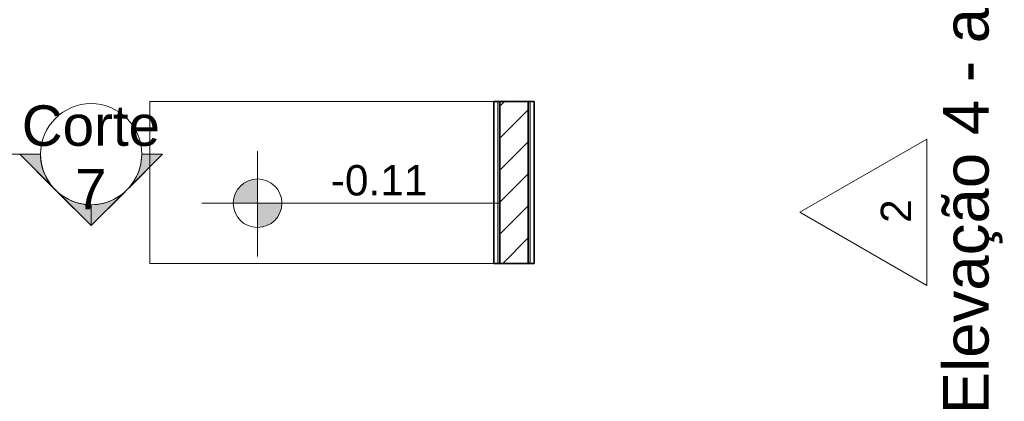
# Model space of a CAD drawing. Header units: millimetres. Extents: x -109 to 627, y -178 to 173.
# Tile 106 of 178: x 329.01 to 333.88, y -153.76 to -151.87. Entities that reach past the tile are written whole.
import ezdxf

# ---------------------------------------------------------------- set-up
doc = ezdxf.new("R2010")
doc.units = ezdxf.units.MM
for name, color, linetype, lineweight in [('ARQ - ALVENARIA - OSSO', 2, 'Continuous', 35), ('ARQ - COTA_NÍVEL', 2, 'Continuous', 5), ('ARQ - DIVISORIA', 3, 'Continuous', 35), ('ARQ - PAREDE VISTA', 4, 'Continuous', 9), ('ARQ - PAREDES_HACHURA', 9, 'Continuous', 35), ('ARQ - PAREDES_REVESTIMENTO', 3, 'Continuous', 35), ('ARQ - PISO', 9, 'Continuous', 5), ('ARQ - SIMBOLO_CORTE', 2, 'Continuous', 5)]:
    doc.layers.add(name, color=color, linetype=linetype, lineweight=lineweight)
doc.styles.add('Arial_1', font='arial.ttf', dxfattribs={"height": 0.2249999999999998})
doc.styles.add('Arial_2', font='arial.ttf', dxfattribs={"height": 0.1499999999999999})

# ---------------------------------------------------------------- blocks, each defined once
blk = doc.blocks.new('Elevação - Nome da Vista e Número do Detalhe 01-790552-NÍVEL 1')
at = {"layer": 'ARQ - COTA_NÍVEL'}
for p, q in [((8.475416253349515e-05, 0.007484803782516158), (-0.00474392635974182, -0.0008787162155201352)), ((0.004913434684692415, -0.0008787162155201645), (8.475416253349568e-05, 0.007484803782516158)), ((-0.00474392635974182, -0.0008787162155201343), (0.004913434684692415, -0.0008787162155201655))]:
    blk.add_line(p, q, dxfattribs=at)
blk = doc.blocks.new('Elevações de ponto - Cota de Nível 1-825078-NÍVEL 1')
at = {"layer": 'ARQ - COTA_NÍVEL'}
h = blk.add_hatch(color=256, dxfattribs=at)
edge = h.paths.add_edge_path(flags=0)
edge.add_line((4.700362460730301e-18, 0.002277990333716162), (2.112909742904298e-18, 0.0006779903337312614))
edge.add_line((2.114974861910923e-18, 0.0006779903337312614), (-0.001599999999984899, 0.0006779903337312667))
edge.add_arc((2.80795675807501e-18, 0.0006779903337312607), 0.001599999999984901, 90.00000000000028, 180.0000000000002, ccw=False)
h = blk.add_hatch(color=256, dxfattribs=at)
edge = h.paths.add_edge_path(flags=0)
edge.add_arc((7.931155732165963e-19, 0.0006779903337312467), 0.0015999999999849, 270.00000000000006, 359.9999999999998, ccw=False)
edge.add_line((4.494321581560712e-18, -0.0009220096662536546), (1.586231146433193e-18, 0.0006779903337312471))
edge.add_line((1.586231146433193e-18, 0.0006779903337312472), (0.001599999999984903, 0.0006779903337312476))
for p, q in [((1.586231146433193e-18, 0.004105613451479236), (1.586231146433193e-18, -0.002842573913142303)), ((1.586231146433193e-18, -0.002180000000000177), (1.586231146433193e-18, 0.003077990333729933)), ((2.112909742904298e-18, 0.0006779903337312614), (4.700362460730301e-18, 0.002277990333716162)), ((-0.003664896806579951, 0.0006779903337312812), (0.01600396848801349, 0.0006779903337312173)), ((-0.001599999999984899, 0.0006779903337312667), (2.114974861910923e-18, 0.0006779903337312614)), ((0.001599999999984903, 0.0006779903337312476), (1.586231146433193e-18, 0.0006779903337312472)), ((1.586231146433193e-18, 0.0006779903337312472), (4.494321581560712e-18, -0.0009220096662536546))]:
    blk.add_line(p, q, dxfattribs=at)
blk.add_circle((1.586231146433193e-18, 0.0006779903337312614), 0.0015999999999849, dxfattribs=at)
for centre, radius, start, end in [((2.80795675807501e-18, 0.0006779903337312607), 0.001599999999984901, 89.9999999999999, 179.9999999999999), ((7.931155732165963e-19, 0.0006779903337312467), 0.0015999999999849, 269.9999999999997, 359.9999999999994)]:
    blk.add_arc(centre, radius, start, end, dxfattribs=at)
blk = doc.blocks.new('Corte - Seta 01-821232-Corte 4')
at = {"layer": 'ARQ - SIMBOLO_CORTE'}
h = blk.add_hatch(color=256, dxfattribs=at)
edge = h.paths.add_edge_path(flags=0)
edge.add_line((-4.139210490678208, -1.945222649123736), (-4.139210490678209, -2.04831649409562))
edge.add_arc((-4.139210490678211, -2.298316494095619), 0.2499999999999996, 47.921604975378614, 89.99999999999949, ccw=False)
edge.add_line((-3.971673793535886, -2.112759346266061), (-4.139210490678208, -1.945222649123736))
h = blk.add_hatch(color=256, dxfattribs=at)
edge = h.paths.add_edge_path(flags=0)
edge.add_arc((-4.139210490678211, -2.29831649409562), 0.2500000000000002, -6.821210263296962e-13, 42.078395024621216, ccw=False)
edge.add_line((-3.889210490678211, -2.298316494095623), (-3.786116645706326, -2.298316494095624))
edge.add_line((-3.786116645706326, -2.298316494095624), (-3.953653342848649, -2.130779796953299))
h = blk.add_hatch(color=256, dxfattribs=at)
edge = h.paths.add_edge_path(flags=0)
edge.add_line((-3.953653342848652, -2.465853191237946), (-3.786116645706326, -2.298316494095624))
edge.add_line((-3.786116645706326, -2.298316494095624), (-3.889210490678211, -2.298316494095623))
edge.add_arc((-4.139210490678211, -2.298316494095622), 0.2500000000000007, 317.9216049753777, 359.9999999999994, ccw=False)
h = blk.add_hatch(color=256, dxfattribs=at)
edge = h.paths.add_edge_path(flags=0)
edge.add_line((-4.139210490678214, -2.651410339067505), (-3.97167379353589, -2.483873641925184))
edge.add_arc((-4.13921049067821, -2.298316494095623), 0.2499999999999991, 269.9999999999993, 312.0783950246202, ccw=False)
edge.add_line((-4.139210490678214, -2.548316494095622), (-4.139210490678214, -2.651410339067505))
for p, q in [((-3.786116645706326, -2.298316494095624), (-4.139210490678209, -1.945222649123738)), ((-4.139210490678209, -2.048316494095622), (-4.139210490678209, -1.945222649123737)), ((-4.139210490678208, -1.945222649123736), (-3.971673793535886, -2.112759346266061)), ((-4.139210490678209, -2.04831649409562), (-4.139210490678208, -1.945222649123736)), ((-3.953653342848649, -2.130779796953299), (-3.786116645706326, -2.298316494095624)), ((-3.786116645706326, -2.298316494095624), (-4.139210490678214, -2.651410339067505)), ((-3.786116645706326, -2.298316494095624), (-3.953653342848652, -2.465853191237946)), ((-3.786116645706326, -2.298316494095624), (-3.889210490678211, -2.298316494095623)), ((-3.889210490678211, -2.298316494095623), (-3.786116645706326, -2.298316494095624)), ((-3.97167379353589, -2.483873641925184), (-4.139210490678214, -2.651410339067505)), ((-4.139210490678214, -2.548316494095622), (-4.139210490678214, -2.651410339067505)), ((-4.139210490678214, -2.651410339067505), (-4.139210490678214, -2.548316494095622))]:
    blk.add_line(p, q, dxfattribs=at)
for centre, radius, start, end in [((-4.13921049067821, -2.298316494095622), 0.2500000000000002, 90.00000000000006, 269.9999999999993), ((-4.139210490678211, -2.298316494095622), 0.2500000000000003, 269.9999999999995, 89.9999999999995), ((-4.139210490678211, -2.298316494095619), 0.2499999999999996, 47.92160497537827, 89.99999999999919), ((-4.139210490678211, -2.29831649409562), 0.2500000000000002, 359.9999999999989, 42.07839502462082), ((-4.139210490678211, -2.298316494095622), 0.2500000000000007, 317.9216049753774, 359.9999999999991), ((-4.13921049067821, -2.298316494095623), 0.2499999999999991, 269.9999999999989, 312.0783950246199)]:
    blk.add_arc(centre, radius, start, end, dxfattribs=at)

msp = doc.modelspace()

# ---------------------------------------------------------------- hatches: boundary and pattern name
at = {"layer": 'ARQ - PAREDES_HACHURA'}
for points in [[(331.3840590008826, -153.0761389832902), (331.3840590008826, -152.2763461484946), (331.3740615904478, -152.2763461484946), (331.3740615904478, -153.0761389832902)], [(331.5340201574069, -153.0761389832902), (331.5340201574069, -152.2763461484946), (331.524022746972, -152.2763461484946), (331.524022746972, -153.0761389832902)]]:
    msp.add_hatch(color=256, dxfattribs=at).paths.add_polyline_path(points, flags=0)
h = msp.add_hatch(dxfattribs=at)
h.set_pattern_fill('FP_6', color=256, scale=0.9997410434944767, style=0, pattern_type=2)
h.set_pattern_definition([(45, (316.1256538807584, -147.1297512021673), (-0.07917545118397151, 0.07917545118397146), [])])
h.paths.add_polyline_path([(331.524022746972, -153.0761389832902), (331.524022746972, -152.2763461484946), (331.3840590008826, -152.2763461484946), (331.3840590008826, -153.0761389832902)], flags=0)

# ---------------------------------------------------------------- linework, layer by layer
at = {"layer": 'ARQ - ALVENARIA - OSSO'}
for p, q in [((331.3840590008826, -152.2763461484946), (331.3840590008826, -153.0761389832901)), ((331.524022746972, -152.2763461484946), (331.3840590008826, -152.2763461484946)), ((331.524022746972, -153.0761389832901), (331.524022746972, -152.2763461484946)), ((331.3840590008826, -153.0761389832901), (331.524022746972, -153.0761389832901))]:
    msp.add_line(p, q, dxfattribs=at)
at = {"layer": 'ARQ - DIVISORIA'}
for p, q in [((331.3840590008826, -152.2763461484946), (331.3740615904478, -152.2763461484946)), ((331.5340201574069, -152.2763461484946), (331.524022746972, -152.2763461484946)), ((331.3740615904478, -153.0761389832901), (331.3840590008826, -153.0761389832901)), ((331.524022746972, -153.0761389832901), (331.5340201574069, -153.0761389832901))]:
    msp.add_line(p, q, dxfattribs=at)
at = {"layer": 'ARQ - PAREDE VISTA'}
for p, q in [((331.3740615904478, -153.0761389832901), (331.3740615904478, -152.2763461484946)), ((331.5340201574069, -152.2763461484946), (331.5340201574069, -153.0761389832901))]:
    msp.add_line(p, q, dxfattribs=at)
at = {"layer": 'ARQ - PAREDES_REVESTIMENTO'}
for p, q in [((331.3540667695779, -152.2763461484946), (331.3540667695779, -153.0761389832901)), ((331.3740615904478, -152.2763461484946), (331.3540667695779, -152.2763461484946)), ((331.5540149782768, -152.2763461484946), (331.5340201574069, -152.2763461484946)), ((331.5540149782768, -153.0761389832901), (331.5540149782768, -152.2763461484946)), ((331.3540667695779, -153.0761389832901), (331.3740615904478, -153.0761389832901)), ((331.5340201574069, -153.0761389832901), (331.5540149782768, -153.0761389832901))]:
    msp.add_line(p, q, dxfattribs=at)
at = {"layer": 'ARQ - PISO'}
for p, q in [((331.3540667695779, -152.2763461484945), (329.6545069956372, -152.2763461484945)), ((329.6545069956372, -152.2763461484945), (329.6545069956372, -153.0761389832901)), ((329.6545069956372, -153.0761389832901), (331.3540667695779, -153.0761389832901))]:
    msp.add_line(p, q, dxfattribs=at)
at = {"layer": 'ARQ - SIMBOLO_CORTE'}
msp.add_line((329.0112669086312, -152.5364495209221), (316.4203741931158, -152.5364495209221), dxfattribs=at)

# ---------------------------------------------------------------- block references
at = {"layer": 'ARQ - COTA_NÍVEL', "extrusion": (0, 0, -1), "xscale": 74.98057826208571, "yscale": 74.98057826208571, "zscale": 74.98057826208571, "rotation": 270.0000000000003}
msp.add_blockref('Elevação - Nome da Vista e Número do Detalhe 01-790552-NÍVEL 1', (-333.4273121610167, -152.8172022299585), dxfattribs=at)
at = {"layer": 'ARQ - COTA_NÍVEL', "xscale": 74.98057826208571, "yscale": 74.98057826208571, "zscale": 74.98057826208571}
msp.add_blockref('Elevações de ponto - Cota de Nível 1-825078-NÍVEL 1', (330.1864745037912, -152.8295596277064), dxfattribs=at)
at = {"layer": 'ARQ - SIMBOLO_CORTE', "extrusion": (0, 0, -1), "xscale": 0.9997410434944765, "yscale": 0.9997410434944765, "zscale": 0.9997410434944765, "rotation": 270}
msp.add_blockref('Corte - Seta 01-821232-Corte 4', (-327.0665479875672, -156.674588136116), dxfattribs=at)

# ---------------------------------------------------------------- texts
at = {"layer": 'ARQ - COTA_NÍVEL', "attachment_point": 2, "rotation": 90, "line_spacing_factor": 0.9417779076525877}
for s, insert, char_height, width, style in [('Elevação 4 - a', (333.5735561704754, -152.8179754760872), 0.2249417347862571, 2.404050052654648, 'Arial_1'), ('2', (333.2657962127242, -152.8179754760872), 0.1499611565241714, 0.1395295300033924, 'Arial_2')]:
    msp.add_mtext(s, dxfattribs=dict(at, insert=insert, char_height=char_height, width=width, style=style))
at = {"layer": 'ARQ - COTA_NÍVEL', "insert": (330.5484151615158, -152.5903238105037), "char_height": 0.1499611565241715, "width": 0.5709695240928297, "attachment_point": 1, "line_spacing_factor": 0.9417779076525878, "style": 'Arial_2'}
msp.add_mtext('-0.11', dxfattribs=at)
at = {"layer": 'ARQ - SIMBOLO_CORTE', "insert": (329.3631223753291, -152.8090017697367), "char_height": 0.1999482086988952, "width": 0.8151462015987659, "attachment_point": 8, "line_spacing_factor": 0.9417779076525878, "style": 'Arial_1'}
msp.add_mtext('Corte\\P7', dxfattribs=at)

doc.saveas('drawing.dxf')
